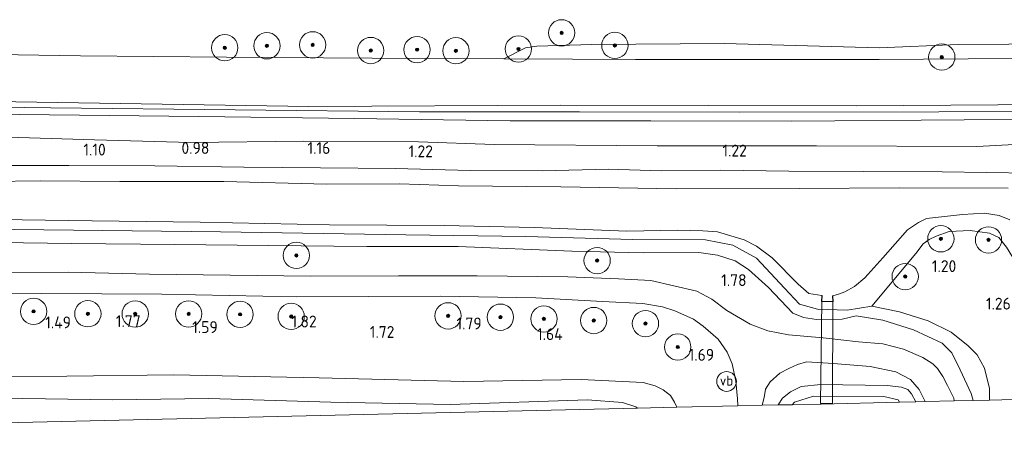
# Model space of a CAD drawing. Extents: x 126429 to 133038, y 413091 to 414846.
# Tile 204 of 256: x 130742 to 130891, y 413091 to 413154. Entities that reach past the tile are written whole.
import ezdxf
from ezdxf.enums import TextEntityAlignment as Align
from ezdxf.lldxf.tags import DXFTag

# ---------------------------------------------------------------- set-up
doc = ezdxf.new("R2010")
doc.units = 0
for name, color, linetype, lineweight in [('B-ME-GR-BOOM-S', 90, 'Continuous', 25), ('B-ME-GR-GRAS-GV', 60, 'Continuous', 13), ('B-ME-GR-MOERAS-GV', 120, 'Continuous', 13), ('B-ME-GW-OPHOGING_KRUIN-G', 90, 'Continuous', 18), ('B-ME-GW-TALUD_KRUIN-G', 90, 'Continuous', 18), ('B-ME-GW-TALUD_TEEN-G', 90, 'Continuous', 18), ('B-ME-IE-TERREINAFSCHEIDING_KUNSTMATIG_HEKWERK-G', 20, 'IE-TERREINAFSCHEIDING-KUNSTMATIG', 18), ('B-ME-IE-TERREINAFSCHEIDING_KUNSTMATIG_MUUR-GV', 90, 'Continuous', 18), ('B-ME-KG-GRENS_OPNAME-G', 210, 'KG-OPNAME', 18), ('B-ME-KW-KUNSTWERK_DUIKER-GV', 170, 'Continuous', 18), ('B-ME-OG-HOOGTEPUNT-S', 7, 'Continuous', 25), ('B-ME-OG-WATER_SLOOT-G', 120, 'Continuous', 18), ('B-ME-OG-WATER_SLOOT-GV', 120, 'Continuous', 18), ('B-ME-VH-ONVERHARD-GV', 252, 'Continuous', 18), ('B-ME-VW-VERKEERSTEKEN_DRAAGCONSTRUCTIE-S', 7, 'Continuous', 25)]:
    doc.layers.add(name, color=color, linetype=linetype, lineweight=lineweight)
doc.styles.add('NLCS-ISO', font='NLCS-ISO.ttf')
doc.styles.add('NLCS-ISO-ANNOTATIVE-T18', font='NLCS-ISO.ttf', dxfattribs={"height": 1.8})
doc.styles.get("Standard").update_dxf_attribs({"font": 'arial.ttf'})
doc.linetypes.add('IE-TERREINAFSCHEIDING-KUNSTMATIG', pattern='A,4,[82,NLCS.SHX,S=0.75,R=90,X=0,Y=0],4,-2', length=10)
tags = doc.linetypes.add('KG-OPNAME', pattern='A,5.5,-2,["O",Standard,S=1.8,R=0,X=-0.5,Y=-0.9],-2,5.5,-2,[5,NLCS.SHX,S=0.75,R=0,X=0,Y=0],-2', length=19).pattern_tags.tags
tags[6] = DXFTag(74, 10)

# ---------------------------------------------------------------- blocks, each defined once
blk = doc.blocks.new('SAL-HOOGTELABEL-SO')
at = {"color": 0, "linetype": 'ByBlock', "lineweight": -2, "style": 'NLCS-ISO-ANNOTATIVE-T18'}
blk.add_attdef('HOOGTE', text='', height=1.8, dxfattribs=at).set_placement((2.79, 0), align=Align.RIGHT)
blk = doc.blocks.new('SGR-BOOM_01-SO')
at = {"linetype": 'ByBlock', "lineweight": 18}
h = blk.add_hatch(color=0, dxfattribs=at)
h.dxf.hatch_style = 1
edge = h.paths.add_edge_path()
edge.add_arc((0, 0), 0.25, 0, 360)
at = {"color": 0, "linetype": 'ByBlock', "lineweight": 18}
for radius in [2, 0.25]:
    blk.add_circle((0, 0), radius, dxfattribs=at)
blk = doc.blocks.new('SIE-WEG_PAAL_VERKEERSBORD-SO')
at = {"color": 0, "linetype": 'ByBlock', "lineweight": 18}
blk.add_circle((0, 0), 1.5, dxfattribs=at)
at = {"color": 0, "linetype": 'ByBlock', "lineweight": 18, "style": 'NLCS-ISO'}
blk.add_text('vb', height=1.5, dxfattribs=at).set_placement((0, 0.13), align=Align.MIDDLE_CENTER)

msp = doc.modelspace()

# ---------------------------------------------------------------- linework, layer by layer
at = {"layer": 'B-ME-GR-GRAS-GV'}
for points in [[(130913.342, 413151.171, 0.7), (130912.907, 413148.481, 1.02), (130892.648, 413148.317, 1.141), (130872.389, 413148.154, 0.962), (130835.376, 413148.165, 1.012), (130825.767, 413148.211, 1.006), (130815.342, 413148.261, 1), (130818.621, 413149.92, 0.7), (130820.349, 413150.213, 0.7), (130828.729, 413150.447, 0.7), (130848.841, 413150.602, 0.7), (130872.409, 413149.926, 0.7), (130884.412, 413150.458, 0.7), (130899.831, 413150.537, 0.7)], [(130877.163, 413099.54, 1.989), (130878.486, 413098.024, 1.926), (130879.416, 413096.191, 1.904), (130877.974, 413096.157, 1.761), (130877.312, 413097.346, 1.801), (130876.774, 413097.994, 1.789), (130875.798, 413098.374, 1.876), (130873.622, 413098.602, 1.826), (130863.525, 413098.76, 1.689), (130860.542, 413098.487, 1.664), (130858.932, 413097.656, 1.626), (130857.696, 413096.694, 1.589), (130857.064, 413095.672, 1.499), (130854.632, 413095.615, 1.613), (130854.901, 413096.794, 1.601), (130855.138, 413098.069, 1.651), (130855.817, 413099.188, 1.714), (130857.287, 413100.489, 1.739), (130858.668, 413101.209, 1.739), (130859.99, 413101.816, 1.789), (130861.331, 413102.206, 1.814), (130865.458, 413101.982, 1.889), (130871.032, 413101.518, 1.951), (130874.933, 413100.704, 2.001)], [(130877.312, 413097.346, 1.801), (130877.974, 413096.157, 1.761), (130875.468, 413096.092, 0.564), (130875.275, 413096.428, 0.564), (130873.126, 413096.952, 0.564), (130862.399, 413097.005, 0.564), (130859.544, 413096.114, 0.564), (130859.149, 413095.707, 0.559), (130857.064, 413095.672, 1.499), (130857.696, 413096.694, 1.589), (130858.932, 413097.656, 1.626), (130860.542, 413098.487, 1.664), (130863.525, 413098.76, 1.689), (130873.622, 413098.602, 1.826), (130875.798, 413098.374, 1.876), (130876.774, 413097.994, 1.789)], [(130863.57, 413095.78, -0.087), (130859.149, 413095.707, 0.559), (130859.544, 413096.114, 0.564), (130862.399, 413097.005, 0.564), (130873.126, 413096.952, 0.564), (130875.275, 413096.428, 0.564), (130875.468, 413096.092, 0.564)]]:
    msp.add_polyline3d(points, close=True, dxfattribs=at)
for points in [[(130725.646, 413149.112, 0.983), (130751.01, 413148.705, 0.984), (130773.159, 413148.531, 0.986), (130795.308, 413148.357, 0.988), (130815.342, 413148.261, 1), (130825.767, 413148.211, 1.006), (130835.376, 413148.165, 1.012), (130872.389, 413148.154, 0.962), (130892.648, 413148.317, 1.141), (130912.907, 413148.481, 1.02), (130911.866, 413141.413, 2.348), (130890.425, 413141.278, 2.436), (130868.985, 413141.144, 2.524), (130846.459, 413141.19, 2.513), (130823.934, 413141.237, 2.502), (130785.679, 413141.018, 2.444), (130763.407, 413141.379, 2.433), (130741.135, 413141.741, 2.422)], [(130741.135, 413141.741, 2.422), (130763.407, 413141.379, 2.433), (130785.679, 413141.018, 2.444), (130823.934, 413141.237, 2.502), (130846.459, 413141.19, 2.513), (130868.985, 413141.144, 2.524), (130890.425, 413141.278, 2.436), (130911.866, 413141.413, 2.348), (130911.534, 413139.157, 2.313), (130885.32, 413138.978, 2.432), (130859.107, 413138.799, 2.552), (130837.706, 413138.829, 2.559), (130816.305, 413138.86, 2.566), (130792.647, 413139.193, 2.567), (130768.989, 413139.527, 2.568), (130746.283, 413139.767, 2.576), (130723.577, 413140.007, 2.584)], [(130723.577, 413140.007, 2.584), (130746.283, 413139.767, 2.576), (130768.989, 413139.527, 2.568), (130792.647, 413139.193, 2.567), (130816.305, 413138.86, 2.566), (130837.706, 413138.829, 2.559), (130859.107, 413138.799, 2.552), (130885.32, 413138.978, 2.432), (130911.534, 413139.157, 2.313), (130911.061, 413136.218, 1.262), (130887.222, 413134.943, 0.787), (130862.88, 413135.067, 1.087), (130838.631, 413135.038, 1.053), (130813.896, 413135.255, 1.02), (130802.353, 413135.656, 1.17), (130784.885, 413135.781, 1.182), (130767.731, 413135.547, 1.082), (130753.117, 413135.968, 1.132), (130734.912, 413136.503, 1.17)], [(130734.912, 413136.503, 1.17), (130753.117, 413135.968, 1.132), (130767.731, 413135.547, 1.082), (130784.885, 413135.781, 1.182), (130802.353, 413135.656, 1.17), (130813.896, 413135.255, 1.02), (130838.631, 413135.038, 1.053), (130862.88, 413135.067, 1.087), (130887.222, 413134.943, 0.787), (130911.061, 413136.218, 1.262)], [(130895.432, 413130.912, 0.826), (130881.957, 413131.087, 0.851), (130870.044, 413131.136, 1.001), (130858.656, 413131.211, 0.764), (130848.285, 413131.35, 0.851), (130839.336, 413131.238, 0.901), (130831.216, 413131.525, 0.839), (130821.248, 413131.235, 0.964), (130810.238, 413131.293, 0.926), (130798.888, 413131.584, 0.901), (130787.478, 413131.705, 0.876), (130775.804, 413131.784, 0.876), (130762.295, 413132.029, 1.001), (130749.207, 413132.051, 0.789), (130734.76, 413132.071, 0.864)], [(130734.76, 413132.071, 0.864), (130749.207, 413132.051, 0.789), (130762.295, 413132.029, 1.001), (130775.804, 413131.784, 0.876), (130787.478, 413131.705, 0.876), (130798.888, 413131.584, 0.901), (130810.238, 413131.293, 0.926), (130821.248, 413131.235, 0.964), (130831.216, 413131.525, 0.839), (130839.336, 413131.238, 0.901), (130848.285, 413131.35, 0.851), (130858.656, 413131.211, 0.764), (130870.044, 413131.136, 1.001), (130881.957, 413131.087, 0.851), (130895.432, 413130.912, 0.826)], [(130892.007, 413128.614, -0.188), (130875.426, 413128.656, -0.188), (130860.27, 413128.561, -0.188), (130841.519, 413128.523, -0.188), (130824.029, 413128.807, -0.188), (130808.466, 413128.97, -0.188), (130799.466, 413129.258, -0.188), (130788.419, 413129.214, -0.188), (130772.757, 413129.641, -0.188), (130756.974, 413129.613, -0.188), (130744.834, 413129.722, -0.188), (130729.687, 413129.548, -0.188)], [(130734.985, 413123.885, -0.188), (130752.784, 413123.664, -0.188), (130769.157, 413123.466, -0.188), (130788.836, 413123.045, -0.188), (130806.249, 413122.922, -0.188), (130819.973, 413122.639, -0.188), (130834.035, 413122.066, -0.188), (130841.741, 413122.231, -0.188), (130845.608, 413122.137, -0.188), (130847.831, 413121.988, -0.188), (130851.863, 413120.784, -0.188), (130853.743, 413119.819, -0.188), (130856.134, 413118.024, -0.188), (130860.077, 413114.003, -0.188), (130861.733, 413112.619, -0.188), (130863.679, 413112.28, -0.188), (130863.623, 413111.4, 0.312), (130865.41, 413111.33, 0.4), (130865.367, 413112.243, -0.188), (130866.377, 413112.558, -0.188), (130867.158, 413112.877, -0.188), (130868.642, 413113.675, -0.188), (130870.203, 413114.963, -0.188), (130872.932, 413118.002, -0.188), (130876.731, 413122.29, -0.188), (130878.369, 413123.418, -0.188), (130879.61, 413124.014, -0.188), (130885.086, 413124.637, -0.188), (130888.41, 413124.79, -0.188), (130890.664, 413124.458, -0.188), (130892.286, 413123.794, -0.188)], [(130740.943, 413122.309, 0.739), (130772.277, 413121.968, 0.739), (130800.426, 413121.541, 0.739), (130818.67, 413121.279, 0.726), (130834.938, 413120.832, 0.726), (130846.018, 413120.75, 0.701), (130850.137, 413119.955, 0.714), (130853.758, 413117.959, 0.726), (130858.024, 413113.441, 0.789), (130860.314, 413110.975, 0.876), (130863.007, 413110.202, 0.964), (130867.513, 413110.075, 1.026), (130871.289, 413110.701, 1.051), (130875.498, 413109.836, 1.126), (130879.836, 413108.468, 1.176), (130883.335, 413106.724, 1.251), (130885.939, 413104.664, 1.401), (130887.31, 413103.284, 1.426), (130888.396, 413101.259, 1.326), (130889.17, 413098.177, 1.251), (130889.156, 413096.417, 1.236), (130886.712, 413096.36, 1.887), (130886.373, 413097.399, 1.864), (130884.729, 413100.997, 1.951), (130883.423, 413103.596, 2.001), (130881.974, 413105.079, 2.014), (130877.623, 413107.064, 1.939), (130872.978, 413108.541, 1.889), (130868.926, 413109.197, 1.701), (130866.795, 413108.683, 1.764), (130862.869, 413108.664, 1.564), (130860.922, 413108.945, 1.576), (130859.278, 413109.599, 1.639), (130855.584, 413113.514, 1.626), (130852.558, 413116.277, 1.551), (130850.49, 413117.576, 1.614), (130847.81, 413118.439, 1.564), (130844.997, 413118.814, 1.476), (130836.506, 413118.809, 1.664), (130825.703, 413119.024, 1.614), (130808.379, 413119.727, 1.539), (130794.502, 413119.738, 1.551), (130779.543, 413119.88, 1.614), (130765.327, 413120.068, 1.614), (130749.627, 413120.221, 1.601), (130734.965, 413120.393, 1.626)], [(130891.776, 413119.671, 1.089), (130890.6, 413121.116, 1.089), (130889.15, 413121.777, 1.101), (130886.258, 413122.199, 1.164), (130883.026, 413122.033, 1.114), (130881.041, 413121.333, 1.176), (130879.983, 413120.825, 1.126), (130879.094, 413120.142, 1.051), (130877.998, 413118.71, 1.001), (130871.289, 413110.701, 1.051), (130867.513, 413110.075, 1.026), (130863.007, 413110.202, 0.964), (130860.314, 413110.975, 0.876), (130858.024, 413113.441, 0.789), (130853.758, 413117.959, 0.726), (130850.137, 413119.955, 0.714), (130846.018, 413120.75, 0.701), (130834.938, 413120.832, 0.726), (130818.67, 413121.279, 0.726), (130800.426, 413121.541, 0.739), (130772.277, 413121.968, 0.739), (130740.943, 413122.309, 0.739)], [(130894.785, 413096.548, 1.239), (130889.156, 413096.417, 1.236), (130889.17, 413098.177, 1.251), (130888.396, 413101.259, 1.326), (130887.31, 413103.284, 1.426), (130885.939, 413104.664, 1.401), (130883.335, 413106.724, 1.251), (130879.836, 413108.468, 1.176), (130875.498, 413109.836, 1.126), (130871.289, 413110.701, 1.051), (130877.998, 413118.71, 1.001), (130879.094, 413120.142, 1.051), (130879.983, 413120.825, 1.126), (130881.041, 413121.333, 1.176), (130883.026, 413122.033, 1.114), (130886.258, 413122.199, 1.164), (130889.15, 413121.777, 1.101), (130890.6, 413121.116, 1.089), (130891.776, 413119.671, 1.089)], [(130734.965, 413120.393, 1.626), (130749.627, 413120.221, 1.601), (130765.327, 413120.068, 1.614), (130779.543, 413119.88, 1.614), (130794.502, 413119.738, 1.551), (130808.379, 413119.727, 1.539), (130825.703, 413119.024, 1.614), (130836.506, 413118.809, 1.664), (130844.997, 413118.814, 1.476), (130847.81, 413118.439, 1.564), (130850.49, 413117.576, 1.614), (130852.558, 413116.277, 1.551), (130855.584, 413113.514, 1.626), (130859.278, 413109.599, 1.639), (130860.922, 413108.945, 1.576), (130862.869, 413108.664, 1.564), (130866.795, 413108.683, 1.764), (130868.926, 413109.197, 1.701), (130872.978, 413108.541, 1.889), (130877.623, 413107.064, 1.939), (130881.974, 413105.079, 2.014), (130883.423, 413103.596, 2.001), (130884.729, 413100.997, 1.951), (130886.373, 413097.399, 1.864), (130886.712, 413096.36, 1.887), (130883.795, 413096.293, 1.965), (130883.727, 413096.721, 1.964), (130882.809, 413098.63, 2.039), (130882.077, 413099.977, 2.014), (130881.252, 413101.222, 2.014), (130880.555, 413101.906, 2.039), (130879.018, 413102.866, 2.051), (130876.116, 413104.132, 2.001), (130872.956, 413104.935, 1.926), (130869.253, 413105.278, 1.914), (130863.899, 413105.875, 1.851), (130858.622, 413106.311, 1.851), (130855.47, 413106.919, 1.876), (130852.781, 413107.92, 1.851), (130849.253, 413110.017, 1.876), (130846.952, 413111.742, 1.864), (130844.666, 413112.965, 1.864), (130837.696, 413114.568, 1.864), (130832.758, 413114.828, 1.851), (130825.049, 413115.142, 1.826), (130811.3, 413115.3, 1.876), (130799.318, 413115.315, 1.876), (130785.998, 413115.226, 1.926), (130773.745, 413115.395, 1.901), (130761.468, 413115.552, 1.914), (130749.136, 413115.824, 1.926), (130730.785, 413115.779, 1.876)], [(130725.146, 413112.786, 1.876), (130745.114, 413112.589, 1.914), (130763.337, 413112.487, 1.951), (130783.85, 413112.099, 1.926), (130805.705, 413112.214, 1.926), (130820.206, 413111.965, 1.926), (130830.354, 413111.408, 1.889), (130836.488, 413111.072, 1.864), (130839.448, 413110.57, 1.889), (130841.344, 413109.981, 1.926), (130844.166, 413108.705, 1.864), (130845.633, 413107.655, 1.814), (130847.919, 413105.668, 1.789), (130849.292, 413103.695, 1.814), (130850.063, 413101.914, 1.776), (130850.592, 413099.281, 1.664), (130850.882, 413096.617, 1.551), (130850.907, 413095.529, 1.551), (130841.629, 413095.313, 1.726), (130841.264, 413096.071, 1.726), (130840.664, 413097.085, 1.701), (130839.582, 413097.98, 1.689), (130838.347, 413098.547, 1.676), (130836.507, 413099.078, 1.664), (130827.088, 413099.533, 1.626), (130809.246, 413099.252, 1.639), (130787.287, 413099.766, 1.664), (130765.167, 413100.259, 1.564), (130748.89, 413100.022, 1.576), (130730.115, 413099.916, 1.651)], [(130730.115, 413099.916, 1.651), (130748.89, 413100.022, 1.576), (130765.167, 413100.259, 1.564), (130787.287, 413099.766, 1.664), (130809.246, 413099.252, 1.639), (130827.088, 413099.533, 1.626), (130836.507, 413099.078, 1.664), (130838.347, 413098.547, 1.676), (130839.582, 413097.98, 1.689), (130840.664, 413097.085, 1.701), (130841.264, 413096.071, 1.726), (130841.629, 413095.313, 1.726), (130835.668, 413095.175, 1.049), (130835.433, 413095.363, 1.051), (130833.389, 413096.023, 0.989), (130828.055, 413096.46, 0.914), (130807.252, 413095.746, 0.801), (130789.044, 413096.109, 0.789), (130770.508, 413096.627, 0.764), (130755.921, 413096.466, 0.689), (130738.829, 413096.687, 0.664)], [(130738.829, 413096.687, 0.664), (130755.921, 413096.466, 0.689), (130770.508, 413096.627, 0.764), (130789.044, 413096.109, 0.789), (130807.252, 413095.746, 0.801), (130828.055, 413096.46, 0.914), (130833.389, 413096.023, 0.989), (130835.433, 413095.363, 1.051), (130835.668, 413095.175, 1.049), (130638.611, 413090.597, 0.759)]]:
    msp.add_polyline3d(points, dxfattribs=at)
at = {"layer": 'B-ME-GR-MOERAS-GV'}
msp.add_polyline3d([(130899.831, 413150.537, 0.7), (130884.412, 413150.458, 0.7), (130872.409, 413149.926, 0.7), (130848.841, 413150.602, 0.7), (130828.729, 413150.447, 0.7), (130820.349, 413150.213, 0.7), (130818.621, 413149.92, 0.7), (130815.342, 413148.261, 1), (130795.308, 413148.357, 0.988), (130773.159, 413148.531, 0.986), (130751.01, 413148.705, 0.984), (130725.646, 413149.112, 0.983)], dxfattribs=at)
at = {"layer": 'B-ME-GW-OPHOGING_KRUIN-G'}
msp.add_polyline3d([(130538.366, 413146.176, 2.63), (130563.113, 413144.781, 2.462), (130604.326, 413143.82, 2.468), (130637.091, 413143.119, 2.472), (130667.783, 413142.273, 2.475), (130698.475, 413141.427, 2.478), (130722.477, 413141.13, 2.489), (130746.479, 413140.833, 2.5), (130774.503, 413140.53, 2.544), (130802.527, 413140.227, 2.588), (130826.859, 413140.191, 2.604), (130851.192, 413140.155, 2.62), (130881.445, 413140.22, 2.491), (130911.699, 413140.284, 2.363)], dxfattribs=at)
at = {"layer": 'B-ME-GW-TALUD_KRUIN-G'}
for points in [[(130538.428, 413147.124, 2.335), (130577.851, 413145.402, 2.488), (130604.312, 413145.071, 2.454), (130643.757, 413143.79, 2.42), (130668.018, 413143.139, 2.421), (130692.279, 413142.489, 2.422), (130716.707, 413142.115, 2.422), (130741.135, 413141.741, 2.422), (130763.407, 413141.379, 2.433), (130785.679, 413141.018, 2.444), (130823.934, 413141.237, 2.502), (130846.459, 413141.19, 2.513), (130868.985, 413141.144, 2.524), (130890.425, 413141.278, 2.436), (130911.866, 413141.413, 2.348)], [(130538.298, 413145.128, 2.37), (130558.358, 413144.33, 2.584), (130578.475, 413143.418, 2.561), (130604.343, 413142.342, 2.344), (130642.693, 413141.614, 2.41), (130663.048, 413141.088, 2.424), (130683.404, 413140.562, 2.438), (130703.49, 413140.284, 2.511), (130723.577, 413140.007, 2.584), (130746.283, 413139.767, 2.576), (130768.989, 413139.527, 2.568), (130792.647, 413139.193, 2.567), (130816.305, 413138.86, 2.566), (130837.706, 413138.829, 2.559), (130859.107, 413138.799, 2.552), (130885.32, 413138.978, 2.432), (130911.534, 413139.157, 2.313)], [(130907.023, 413108.74, 1.014), (130902.523, 413109.21, 1.014), (130899.722, 413110.383, 1.026), (130897.03, 413111.92, 1.051), (130895.614, 413113.277, 1.101), (130894.658, 413114.913, 1.076), (130891.776, 413119.671, 1.089), (130890.6, 413121.116, 1.089), (130889.15, 413121.777, 1.101), (130886.258, 413122.199, 1.164), (130883.026, 413122.033, 1.114), (130881.041, 413121.333, 1.176), (130879.983, 413120.825, 1.126), (130879.094, 413120.142, 1.051), (130877.998, 413118.71, 1.001), (130871.289, 413110.701, 1.051)], [(130886.712, 413096.36, 1.887), (130886.373, 413097.399, 1.864), (130884.729, 413100.997, 1.951), (130883.423, 413103.596, 2.001), (130881.974, 413105.079, 2.014), (130877.623, 413107.064, 1.939), (130872.978, 413108.541, 1.889), (130868.926, 413109.197, 1.701), (130866.795, 413108.683, 1.764), (130862.869, 413108.664, 1.564), (130860.922, 413108.945, 1.576), (130859.278, 413109.599, 1.639), (130855.584, 413113.514, 1.626), (130852.558, 413116.277, 1.551), (130850.49, 413117.576, 1.614), (130847.81, 413118.439, 1.564), (130844.997, 413118.814, 1.476), (130836.506, 413118.809, 1.664), (130825.703, 413119.024, 1.614), (130808.379, 413119.727, 1.539), (130794.502, 413119.738, 1.551), (130779.543, 413119.88, 1.614), (130765.327, 413120.068, 1.614), (130749.627, 413120.221, 1.601), (130734.965, 413120.393, 1.626)], [(130534.18, 413104.397, 1.639), (130553.053, 413103.658, 1.639), (130568.569, 413103.28, 1.576), (130585.608, 413103.536, 1.551), (130601.719, 413103.244, 1.651), (130618.371, 413102.717, 1.689), (130633.693, 413102.538, 1.651), (130657.325, 413101.684, 1.651), (130671.972, 413101.456, 1.664), (130686.072, 413100.401, 1.551), (130703.231, 413100.233, 1.514), (130722.467, 413099.75, 1.539), (130730.115, 413099.916, 1.651), (130748.89, 413100.022, 1.576), (130765.167, 413100.259, 1.564), (130787.287, 413099.766, 1.664), (130809.246, 413099.252, 1.639), (130827.088, 413099.533, 1.626), (130836.507, 413099.078, 1.664), (130838.347, 413098.547, 1.676), (130839.582, 413097.98, 1.689), (130840.664, 413097.085, 1.701), (130841.264, 413096.071, 1.726), (130841.629, 413095.313, 1.726)], [(130857.064, 413095.672, 1.499), (130857.696, 413096.694, 1.589), (130858.932, 413097.656, 1.626), (130860.542, 413098.487, 1.664), (130863.525, 413098.76, 1.689), (130873.622, 413098.602, 1.826), (130875.798, 413098.374, 1.876), (130876.774, 413097.994, 1.789), (130877.312, 413097.346, 1.801), (130877.974, 413096.157, 1.761)]]:
    msp.add_polyline3d(points, dxfattribs=at)
at = {"layer": 'B-ME-GW-TALUD_TEEN-G'}
for points in [[(130815.342, 413148.261, 1), (130795.308, 413148.357, 0.988), (130773.159, 413148.531, 0.986), (130751.01, 413148.705, 0.984), (130725.646, 413149.112, 0.983), (130700.283, 413149.519, 0.982), (130675.482, 413150.046, 0.982), (130650.682, 413150.573, 0.982), (130615.156, 413151.685, 1.042)], [(130913.342, 413151.171, 0.7), (130899.831, 413150.537, 0.7), (130884.412, 413150.458, 0.7), (130872.409, 413149.926, 0.7), (130848.841, 413150.602, 0.7), (130828.729, 413150.447, 0.7), (130820.349, 413150.213, 0.7), (130818.621, 413149.92, 0.7), (130815.342, 413148.261, 1)], [(130813.896, 413135.255, 1.02), (130802.353, 413135.656, 1.17), (130784.885, 413135.781, 1.182), (130767.731, 413135.547, 1.082), (130753.117, 413135.968, 1.132), (130734.912, 413136.503, 1.17), (130718.185, 413136.673, 1.145), (130703.905, 413136.915, 1.145)], [(130813.896, 413135.255, 1.02), (130838.631, 413135.038, 1.053), (130862.88, 413135.067, 1.087), (130887.222, 413134.943, 0.787), (130911.061, 413136.218, 1.262)], [(130871.289, 413110.701, 1.051), (130875.498, 413109.836, 1.126), (130879.836, 413108.468, 1.176), (130883.335, 413106.724, 1.251), (130885.939, 413104.664, 1.401), (130887.31, 413103.284, 1.426), (130888.396, 413101.259, 1.326), (130889.17, 413098.177, 1.251), (130889.156, 413096.417, 1.236)], [(130533.835, 413100.975, 0.776), (130546.532, 413100.636, 0.814), (130562.852, 413100.034, 0.876), (130578.578, 413099.713, 0.789), (130591.921, 413099.036, 0.864), (130605.077, 413098.919, 0.826), (130613.95, 413099.018, 0.951), (130626.348, 413098.535, 0.889), (130641.382, 413098.088, 0.839), (130653.619, 413097.733, 0.676), (130667.255, 413097.235, 0.689), (130681.795, 413096.806, 0.676), (130697.906, 413096.448, 0.689), (130714.032, 413096.898, 0.701), (130723.985, 413096.12, 0.651), (130738.829, 413096.687, 0.664), (130755.921, 413096.466, 0.689), (130770.508, 413096.627, 0.764), (130789.044, 413096.109, 0.789), (130807.252, 413095.746, 0.801), (130828.055, 413096.46, 0.914), (130833.389, 413096.023, 0.989), (130835.433, 413095.363, 1.051), (130835.668, 413095.175, 1.049)]]:
    msp.add_polyline3d(points, dxfattribs=at)
at = {"layer": 'B-ME-IE-TERREINAFSCHEIDING_KUNSTMATIG_HEKWERK-G'}
msp.add_polyline3d([(130912.907, 413148.481, 1.02), (130892.648, 413148.317, 1.141), (130872.389, 413148.154, 0.962), (130835.376, 413148.165, 1.012), (130825.767, 413148.211, 1.006), (130815.342, 413148.261, 1)], dxfattribs=at)
at = {"layer": 'B-ME-IE-TERREINAFSCHEIDING_KUNSTMATIG_MUUR-GV'}
msp.add_polyline3d([(130863.676, 413111.448, -0.188), (130865.358, 413111.382, -0.188), (130865.317, 413112.24, -0.188), (130865.367, 413112.243, -0.188), (130865.41, 413111.33, 0.4), (130863.623, 413111.4, 0.312), (130863.679, 413112.28, -0.188), (130863.729, 413112.277, -0.188)], close=True, dxfattribs=at)
at = {"layer": 'B-ME-KG-GRENS_OPNAME-G'}
msp.add_polyline3d([(130533.239, 413094.417, 1.587), (130533.836, 413094.395, 1.587), (130537.169, 413094.275, 0.749), (130638.611, 413090.597, 0.759), (130835.668, 413095.175, 1.049), (130841.629, 413095.313, 1.726), (130850.907, 413095.529, 1.551), (130854.632, 413095.615, 1.613), (130857.064, 413095.672, 1.499), (130859.149, 413095.707, 0.559), (130863.57, 413095.78, -0.087), (130875.468, 413096.092, 0.564), (130877.974, 413096.157, 1.761), (130879.416, 413096.191, 1.904), (130883.795, 413096.293, 1.965), (130886.712, 413096.36, 1.887), (130889.156, 413096.417, 1.236), (130894.785, 413096.548, 1.239), (130905.294, 413096.792, 0.818)], dxfattribs=at)
at = {"layer": 'B-ME-KW-KUNSTWERK_DUIKER-GV'}
msp.add_polyline3d([(130865.289, 413095.903, -0.188), (130863.488, 413095.868, -0.188), (130863.675, 413111.426, -0.188), (130865.358, 413111.356, -0.188)], close=True, dxfattribs=at)
at = {"layer": 'B-ME-OG-WATER_SLOOT-G'}
for points in [[(130910.317, 413131.159, 0.926), (130903.25, 413130.961, 0.789), (130895.432, 413130.912, 0.826), (130881.957, 413131.087, 0.851), (130870.044, 413131.136, 1.001), (130858.656, 413131.211, 0.764), (130848.285, 413131.35, 0.851), (130839.336, 413131.238, 0.901), (130831.216, 413131.525, 0.839), (130821.248, 413131.235, 0.964), (130810.238, 413131.293, 0.926), (130798.888, 413131.584, 0.901), (130787.478, 413131.705, 0.876), (130775.804, 413131.784, 0.876), (130762.295, 413132.029, 1.001), (130749.207, 413132.051, 0.789), (130734.76, 413132.071, 0.864)], [(130871.289, 413110.701, 1.051), (130867.513, 413110.075, 1.026), (130863.007, 413110.202, 0.964), (130860.314, 413110.975, 0.876), (130858.024, 413113.441, 0.789), (130853.758, 413117.959, 0.726), (130850.137, 413119.955, 0.714), (130846.018, 413120.75, 0.701), (130834.938, 413120.832, 0.726), (130818.67, 413121.279, 0.726), (130800.426, 413121.541, 0.739), (130772.277, 413121.968, 0.739), (130740.943, 413122.309, 0.739), (130725.636, 413122.414, 0.739), (130705.668, 413122.696, 0.739), (130677.642, 413123.273, 0.739), (130648.223, 413123.799, 0.751), (130625.735, 413124.364, 0.751), (130604.45, 413125.257, 0.751), (130578.855, 413125.736, 0.889), (130557.74, 413126.512, 0.901), (130536.529, 413126.902, 0.726)], [(130859.149, 413095.707, 0.559), (130859.544, 413096.114, 0.564), (130862.399, 413097.005, 0.564), (130873.126, 413096.952, 0.564), (130875.275, 413096.428, 0.564), (130875.468, 413096.092, 0.564)]]:
    msp.add_polyline3d(points, dxfattribs=at)
at = {"layer": 'B-ME-OG-WATER_SLOOT-GV'}
for points in [[(130729.687, 413129.548, -0.188), (130744.834, 413129.722, -0.188), (130756.974, 413129.613, -0.188), (130772.757, 413129.641, -0.188), (130788.419, 413129.214, -0.188), (130799.466, 413129.258, -0.188), (130808.466, 413128.97, -0.188), (130824.029, 413128.807, -0.188), (130841.519, 413128.523, -0.188), (130860.27, 413128.561, -0.188), (130875.426, 413128.656, -0.188), (130892.007, 413128.614, -0.188)], [(130892.286, 413123.794, -0.188), (130890.664, 413124.458, -0.188), (130888.41, 413124.79, -0.188), (130885.086, 413124.637, -0.188), (130879.61, 413124.014, -0.188), (130878.369, 413123.418, -0.188), (130876.731, 413122.29, -0.188), (130872.932, 413118.002, -0.188), (130870.203, 413114.963, -0.188), (130868.642, 413113.675, -0.188), (130867.158, 413112.877, -0.188), (130866.377, 413112.558, -0.188), (130865.367, 413112.243, -0.188), (130865.317, 413112.24, -0.188), (130865.358, 413111.382, -0.188), (130863.676, 413111.448, -0.188), (130863.729, 413112.277, -0.188), (130863.679, 413112.28, -0.188), (130861.733, 413112.619, -0.188), (130860.077, 413114.003, -0.188), (130856.134, 413118.024, -0.188), (130853.743, 413119.819, -0.188), (130851.863, 413120.784, -0.188), (130847.831, 413121.988, -0.188), (130845.608, 413122.137, -0.188), (130841.741, 413122.231, -0.188), (130834.035, 413122.066, -0.188), (130819.973, 413122.639, -0.188), (130806.249, 413122.922, -0.188), (130788.836, 413123.045, -0.188), (130769.157, 413123.466, -0.188), (130752.784, 413123.664, -0.188), (130734.985, 413123.885, -0.188)]]:
    msp.add_polyline3d(points, dxfattribs=at)
at = {"layer": 'B-ME-VH-ONVERHARD-GV'}
msp.add_polyline3d([(130730.785, 413115.779, 1.876), (130749.136, 413115.824, 1.926), (130761.468, 413115.552, 1.914), (130773.745, 413115.395, 1.901), (130785.998, 413115.226, 1.926), (130799.318, 413115.315, 1.876), (130811.3, 413115.3, 1.876), (130825.049, 413115.142, 1.826), (130832.758, 413114.828, 1.851), (130837.696, 413114.568, 1.864), (130844.666, 413112.965, 1.864), (130846.952, 413111.742, 1.864), (130849.253, 413110.017, 1.876), (130852.781, 413107.92, 1.851), (130855.47, 413106.919, 1.876), (130858.622, 413106.311, 1.851), (130863.899, 413105.875, 1.851), (130869.253, 413105.278, 1.914), (130872.956, 413104.935, 1.926), (130876.116, 413104.132, 2.001), (130879.018, 413102.866, 2.051), (130880.555, 413101.906, 2.039), (130881.252, 413101.222, 2.014), (130882.077, 413099.977, 2.014), (130882.809, 413098.63, 2.039), (130883.727, 413096.721, 1.964), (130883.795, 413096.293, 1.965), (130879.416, 413096.191, 1.904), (130878.486, 413098.024, 1.926), (130877.163, 413099.54, 1.989), (130874.933, 413100.704, 2.001), (130871.032, 413101.518, 1.951), (130865.458, 413101.982, 1.889), (130861.331, 413102.206, 1.814), (130859.99, 413101.816, 1.789), (130858.668, 413101.209, 1.739), (130857.287, 413100.489, 1.739), (130855.817, 413099.188, 1.714), (130855.138, 413098.069, 1.651), (130854.901, 413096.794, 1.601), (130854.632, 413095.615, 1.613), (130850.907, 413095.529, 1.551), (130850.882, 413096.617, 1.551), (130850.592, 413099.281, 1.664), (130850.063, 413101.914, 1.776), (130849.292, 413103.695, 1.814), (130847.919, 413105.668, 1.789), (130845.633, 413107.655, 1.814), (130844.166, 413108.705, 1.864), (130841.344, 413109.981, 1.926), (130839.448, 413110.57, 1.889), (130836.488, 413111.072, 1.864), (130830.354, 413111.408, 1.889), (130820.206, 413111.965, 1.926), (130805.705, 413112.214, 1.926), (130783.85, 413112.099, 1.926), (130763.337, 413112.487, 1.951), (130745.114, 413112.589, 1.914), (130725.146, 413112.786, 1.876)], dxfattribs=at)

# ---------------------------------------------------------------- block references
at = {"layer": 'B-ME-GR-BOOM-S'}
for p in [(130824.132, 413152.22, 0.86), (130772.92, 413149.956, 1.01), (130779.333, 413150.256, 1.036), (130786.286, 413150.392, 1.023), (130795.108, 413149.535, 0.948), (130802.152, 413149.665, 1.036), (130808.058, 413149.504, 0.848), (130817.555, 413149.767, 0.898), (130832.219, 413150.315, 1), (130881.922, 413148.546, 0.873), (130881.776, 413120.922, 1.214), (130889.02, 413120.752, 1.088), (130783.803, 413118.399, 1.901), (130829.526, 413117.602, 1.726), (130876.357, 413115.175, 1.226), (130743.862, 413109.892, 1.851), (130752.107, 413109.524, 1.826), (130759.308, 413109.503, 1.801), (130767.433, 413109.502, 1.888), (130775.249, 413109.437, 1.938), (130783.016, 413109.122, 1.876), (130806.868, 413109.206, 2.001), (130814.826, 413109.004, 1.776), (130821.445, 413108.739, 1.801), (130829.008, 413108.496, 1.851), (130836.875, 413108.031, 1.901), (130841.783, 413104.474, 1.851)]:
    msp.add_blockref('SGR-BOOM_01-SO', p, dxfattribs=at)
at = {"layer": 'B-ME-OG-HOOGTEPUNT-S'}
for p, values in [((130752.038, 413133.572, 1.101), {'HOOGTE': '1.10'}), ((130767.792, 413133.82, 0.976), {'HOOGTE': '0.98'}), ((130786.176, 413133.819, 1.164), {'HOOGTE': '1.16'}), ((130801.778, 413133.315, 1.217), {'HOOGTE': '1.22'}), ((130849.49, 413133.422, 1.223), {'HOOGTE': '1.22'}), ((130881.331, 413115.863, 1.201), {'HOOGTE': '1.20'}), ((130849.456, 413113.735, 1.776), {'HOOGTE': '1.78'}), ((130889.619, 413110.164, 1.264), {'HOOGTE': '1.26'}), ((130746.754, 413107.314, 1.493), {'HOOGTE': '1.49'}), ((130757.35, 413107.51, 1.774), {'HOOGTE': '1.77'}), ((130769.065, 413106.601, 1.593), {'HOOGTE': '1.59'}), ((130784.104, 413107.451, 1.824), {'HOOGTE': '1.82'}), ((130809.187, 413107.151, 1.786), {'HOOGTE': '1.79'}), ((130795.917, 413105.863, 1.718), {'HOOGTE': '1.72'}), ((130821.497, 413105.533, 1.643), {'HOOGTE': '1.64'}), ((130844.523, 413102.389, 1.693), {'HOOGTE': '1.69'})]:
    msp.add_blockref('SAL-HOOGTELABEL-SO', p, dxfattribs=at).add_auto_attribs(values)
at = {"layer": 'B-ME-VW-VERKEERSTEKEN_DRAAGCONSTRUCTIE-S'}
msp.add_blockref('SIE-WEG_PAAL_VERKEERSBORD-SO', (130849.199, 413099.234, 1.676), dxfattribs=at)

doc.saveas('drawing.dxf')
